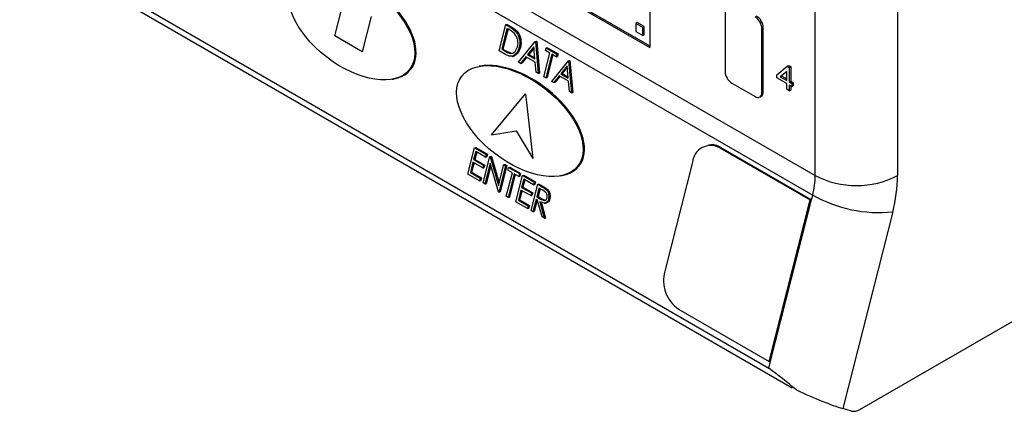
# Model space of a CAD drawing. Header units: millimetres. Extents: x 0 to 559, y 0 to 432.
# Tile 10 of 14: x 347 to 397, y 231 to 251. Entities that reach past the tile are written whole.
import ezdxf

# ---------------------------------------------------------------- set-up
doc = ezdxf.new("R2010")
doc.units = ezdxf.units.MM
doc.header["$LTSCALE"] = 2

msp = doc.modelspace()

# ---------------------------------------------------------------- linework, layer by layer
for p, q in [((323.924, 279.498), (387.564, 242.759)), ((323.79, 278.489), (387.429, 241.751)), ((387.564, 242.759), (387.564, 270.207)), ((320.616, 269.789), (386.375, 231.827)), ((321.522, 269.578), (385.162, 232.839)), ((391.807, 268.574), (391.807, 242.759)), ((346.707, 268.018), (379.036, 249.355)), ((346.778, 268.059), (379.036, 249.437)), ((379.036, 258.481), (379.036, 249.355)), ((362.792, 249.957), (363.252, 251.767)), ((362.792, 249.957), (363.252, 251.767)), ((382.91, 251.429), (382.91, 248.13)), ((364.666, 250.95), (364.206, 249.14)), ((364.666, 250.95), (364.206, 249.14)), ((371.265, 249.182), (371.61, 250.539)), ((371.67, 250.345), (371.396, 249.266)), ((371.726, 250.313), (371.462, 249.278)), ((371.61, 250.539), (371.677, 250.551)), ((371.61, 250.539), (371.824, 250.416)), ((371.745, 250.302), (371.67, 250.345)), ((371.677, 250.551), (371.891, 250.428)), ((371.824, 250.416), (371.891, 250.428)), ((378.389, 250.64), (378.318, 250.599)), ((378.318, 250.599), (378.318, 250.185)), ((378.677, 250.392), (378.318, 250.599)), ((378.748, 250.433), (378.389, 250.64)), ((378.748, 250.433), (378.677, 250.392)), ((378.677, 249.977), (378.677, 250.392)), ((378.748, 250.018), (378.748, 250.433)), ((384.812, 250.331), (384.883, 250.372)), ((384.812, 247.032), (384.812, 250.331)), ((384.883, 247.073), (384.883, 250.372)), ((364.206, 249.14), (362.792, 249.957)), ((364.206, 249.14), (362.792, 249.957)), ((372.149, 250.173), (372.215, 250.185)), ((378.318, 250.185), (378.677, 249.977)), ((378.748, 250.018), (378.677, 249.977)), ((371.396, 249.266), (371.462, 249.278)), ((371.396, 249.266), (371.517, 249.196)), ((371.462, 249.278), (371.584, 249.208)), ((372.271, 248.601), (373.12, 249.668)), ((372.304, 249.341), (372.37, 249.353)), ((373.058, 249.4), (372.734, 248.993)), ((373.064, 249.335), (372.801, 249.005)), ((373.113, 248.774), (373.058, 249.4)), ((373.12, 249.668), (373.187, 249.68)), ((373.12, 249.668), (373.133, 249.66)), ((373.133, 249.66), (373.2, 249.672)), ((373.133, 249.66), (373.277, 248.02)), ((373.187, 249.68), (373.2, 249.672)), ((373.2, 249.672), (373.344, 248.032)), ((373.655, 249.199), (373.691, 249.338)), ((373.691, 249.338), (373.758, 249.35)), ((373.691, 249.338), (374.248, 249.017)), ((373.758, 249.35), (374.315, 249.029)), ((371.594, 248.992), (371.265, 249.182)), ((371.517, 249.196), (371.584, 249.208)), ((371.829, 249.055), (371.896, 249.068)), ((371.936, 248.896), (372.003, 248.908)), ((372.647, 248.883), (372.375, 248.541)), ((372.686, 248.86), (372.442, 248.553)), ((373.128, 248.606), (372.647, 248.883)), ((372.734, 248.993), (372.801, 249.005)), ((372.734, 248.993), (373.113, 248.774)), ((372.801, 249.005), (373.108, 248.827)), ((373.577, 247.847), (373.887, 249.066)), ((373.887, 249.066), (373.655, 249.199)), ((373.982, 249.011), (373.672, 247.793)), ((374.037, 248.979), (373.739, 247.805)), ((374.213, 248.877), (373.982, 249.011)), ((374.248, 249.017), (374.213, 248.877)), ((374.213, 248.877), (374.28, 248.889)), ((374.248, 249.017), (374.315, 249.029)), ((374.315, 249.029), (374.28, 248.889)), ((370.308, 248.402), (370.241, 248.39)), ((372.375, 248.541), (372.271, 248.601)), ((372.375, 248.541), (372.442, 248.553)), ((373.174, 248.08), (373.128, 248.606)), ((373.985, 247.612), (374.833, 248.679)), ((374.771, 248.411), (374.447, 248.003)), ((374.777, 248.346), (374.514, 248.015)), ((374.827, 247.785), (374.771, 248.411)), ((374.833, 248.679), (374.9, 248.691)), ((374.833, 248.679), (374.847, 248.671)), ((374.847, 248.671), (374.914, 248.683)), ((374.847, 248.671), (374.991, 247.031)), ((374.9, 248.691), (374.914, 248.683)), ((374.914, 248.683), (375.058, 247.043)), ((385.586, 247.95), (386.116, 248.397)), ((386.116, 248.397), (386.187, 248.438)), ((386.116, 248.397), (386.225, 248.334)), ((386.187, 248.438), (386.296, 248.375)), ((386.225, 248.334), (386.296, 248.375)), ((386.225, 248.334), (386.225, 247.581)), ((386.296, 248.375), (386.296, 247.622)), ((365.747, 247.723), (365.814, 247.735)), ((373.277, 248.02), (373.174, 248.08)), ((373.277, 248.02), (373.344, 248.032)), ((373.672, 247.793), (373.577, 247.847)), ((373.672, 247.793), (373.739, 247.805)), ((374.36, 247.894), (374.088, 247.552)), ((374.4, 247.871), (374.155, 247.564)), ((374.841, 247.616), (374.36, 247.894)), ((374.447, 248.003), (374.514, 248.015)), ((374.447, 248.003), (374.827, 247.785)), ((374.514, 248.015), (374.822, 247.838)), ((385.586, 247.793), (385.586, 247.95)), ((386.089, 247.502), (385.586, 247.793)), ((386.089, 248.129), (385.758, 247.85)), ((385.758, 247.85), (385.829, 247.891)), ((385.758, 247.85), (386.089, 247.659)), ((386.089, 248.11), (385.829, 247.891)), ((385.829, 247.891), (386.089, 247.741)), ((386.089, 247.659), (386.089, 248.129)), ((374.088, 247.552), (373.985, 247.612)), ((374.088, 247.552), (374.155, 247.564)), ((374.887, 247.091), (374.841, 247.616)), ((383.264, 247.518), (384.459, 246.828)), ((386.089, 247.204), (386.089, 247.502)), ((386.225, 247.581), (386.296, 247.622)), ((386.225, 247.581), (386.361, 247.502)), ((386.361, 247.345), (386.225, 247.424)), ((386.225, 247.424), (386.225, 247.125)), ((386.296, 247.622), (386.432, 247.543)), ((386.296, 247.383), (386.296, 247.166)), ((386.361, 247.502), (386.432, 247.543)), ((386.361, 247.502), (386.361, 247.345)), ((386.361, 247.345), (386.432, 247.386)), ((386.432, 247.543), (386.432, 247.386)), ((370.88, 244.86), (372.626, 246.976)), ((370.88, 244.86), (372.626, 246.976)), ((372.626, 246.976), (373.008, 243.631)), ((372.626, 246.976), (373.008, 243.631)), ((374.991, 247.031), (374.887, 247.091)), ((374.991, 247.031), (375.058, 247.043)), ((384.709, 246.803), (384.78, 246.844)), ((384.812, 247.032), (384.883, 247.073)), ((386.225, 247.125), (386.089, 247.204)), ((386.225, 247.125), (386.296, 247.166)), ((370.88, 244.86), (372.138, 245.057)), ((370.88, 244.86), (372.138, 245.057)), ((372.138, 245.057), (373.008, 243.631)), ((372.138, 245.057), (373.008, 243.631)), ((369.651, 242.836), (369.996, 244.193)), ((369.996, 244.193), (370.063, 244.205)), ((369.996, 244.193), (370.595, 243.848)), ((370.063, 244.205), (370.662, 243.86)), ((382.091, 244.327), (382.024, 244.315)), ((382.635, 244.196), (382.702, 244.208)), ((382.635, 244.196), (387.302, 241.502)), ((382.702, 244.208), (387.369, 241.514)), ((370.056, 243.999), (369.95, 243.581)), ((370.112, 243.967), (370.017, 243.593)), ((370.559, 243.708), (370.056, 243.999)), ((370.44, 242.38), (370.785, 243.738)), ((370.595, 243.848), (370.559, 243.708)), ((370.559, 243.708), (370.626, 243.72)), ((370.595, 243.848), (370.662, 243.86)), ((370.662, 243.86), (370.626, 243.72)), ((370.785, 243.738), (370.852, 243.75)), ((370.785, 243.738), (370.805, 243.726)), ((370.805, 243.726), (370.872, 243.738)), ((370.805, 243.726), (371.234, 242.253)), ((370.852, 243.75), (370.872, 243.738)), ((370.872, 243.738), (371.267, 242.382)), ((369.914, 243.442), (369.782, 242.92)), ((369.97, 243.41), (369.848, 242.932)), ((370.418, 243.151), (369.914, 243.442)), ((369.95, 243.581), (370.017, 243.593)), ((369.95, 243.581), (370.453, 243.291)), ((370.017, 243.593), (370.52, 243.303)), ((370.453, 243.291), (370.418, 243.151)), ((370.418, 243.151), (370.484, 243.163)), ((370.453, 243.291), (370.52, 243.303)), ((370.52, 243.303), (370.484, 243.163)), ((370.806, 243.391), (370.535, 242.325)), ((370.84, 243.274), (370.602, 242.337)), ((371.234, 241.922), (370.806, 243.391)), ((371.234, 242.253), (371.506, 243.322)), ((371.601, 243.267), (371.256, 241.909)), ((371.668, 243.279), (371.322, 241.921)), ((371.506, 243.322), (371.573, 243.334)), ((371.506, 243.322), (371.601, 243.267)), ((371.573, 243.334), (371.668, 243.279)), ((371.601, 243.267), (371.668, 243.279)), ((371.715, 243.041), (371.751, 243.18)), ((371.751, 243.18), (371.817, 243.192)), ((371.751, 243.18), (372.308, 242.858)), ((371.817, 243.192), (372.375, 242.87)), ((381.229, 243.451), (379.802, 237.84)), ((370.249, 242.49), (369.651, 242.836)), ((369.782, 242.92), (369.848, 242.932)), ((369.782, 242.92), (370.285, 242.629)), ((369.848, 242.932), (370.352, 242.641)), ((370.285, 242.629), (370.352, 242.641)), ((370.352, 242.641), (370.316, 242.502)), ((371.636, 241.689), (371.946, 242.908)), ((371.946, 242.908), (371.715, 243.041)), ((372.041, 242.853), (371.732, 241.634)), ((372.097, 242.821), (371.798, 241.646)), ((372.273, 242.719), (372.041, 242.853)), ((372.126, 241.407), (372.471, 242.764)), ((372.308, 242.858), (372.273, 242.719)), ((372.273, 242.719), (372.339, 242.731)), ((372.308, 242.858), (372.375, 242.87)), ((372.375, 242.87), (372.339, 242.731)), ((372.471, 242.764), (372.538, 242.776)), ((372.471, 242.764), (373.07, 242.419)), ((372.538, 242.776), (373.136, 242.431)), ((374.425, 242.745), (374.492, 242.758)), ((370.285, 242.629), (370.249, 242.49)), ((370.249, 242.49), (370.316, 242.502)), ((370.535, 242.325), (370.44, 242.38)), ((370.535, 242.325), (370.602, 242.337)), ((372.531, 242.57), (372.425, 242.152)), ((372.425, 242.152), (372.492, 242.164)), ((372.425, 242.152), (372.928, 241.862)), ((372.587, 242.538), (372.492, 242.164)), ((372.492, 242.164), (372.995, 241.874)), ((373.034, 242.28), (372.531, 242.57)), ((372.915, 240.951), (373.26, 242.309)), ((373.07, 242.419), (373.034, 242.28)), ((373.034, 242.28), (373.101, 242.292)), ((373.07, 242.419), (373.136, 242.431)), ((373.136, 242.431), (373.101, 242.292)), ((373.26, 242.309), (373.327, 242.321)), ((373.26, 242.309), (373.472, 242.186)), ((373.327, 242.321), (373.539, 242.198)), ((373.472, 242.186), (373.539, 242.198)), ((371.256, 241.909), (371.234, 241.922)), ((371.256, 241.909), (371.322, 241.921)), ((371.732, 241.634), (371.636, 241.689)), ((371.732, 241.634), (371.798, 241.646)), ((372.389, 242.013), (372.257, 241.491)), ((372.445, 241.981), (372.323, 241.503)), ((372.892, 241.723), (372.389, 242.013)), ((372.928, 241.862), (372.892, 241.723)), ((372.892, 241.723), (372.959, 241.735)), ((372.928, 241.862), (372.995, 241.874)), ((372.995, 241.874), (372.959, 241.735)), ((373.32, 242.115), (373.205, 241.662)), ((373.205, 241.662), (373.271, 241.674)), ((373.205, 241.662), (373.398, 241.548)), ((373.375, 242.083), (373.271, 241.674)), ((373.271, 241.674), (373.465, 241.56)), ((373.519, 242), (373.32, 242.115)), ((373.708, 242.029), (373.775, 242.041)), ((387.369, 241.514), (387.429, 241.751)), ((372.724, 241.061), (372.126, 241.407)), ((372.257, 241.491), (372.323, 241.503)), ((372.257, 241.491), (372.76, 241.201)), ((372.323, 241.503), (372.826, 241.213)), ((372.76, 241.201), (372.724, 241.061)), ((372.76, 241.201), (372.826, 241.213)), ((372.826, 241.213), (372.791, 241.073)), ((373.169, 241.523), (373.01, 240.897)), ((373.225, 241.491), (373.077, 240.909)), ((373.247, 241.478), (373.169, 241.523)), ((373.477, 240.627), (373.247, 241.478)), ((373.364, 241.41), (373.595, 240.559)), ((373.398, 241.548), (373.465, 241.56)), ((373.431, 241.422), (373.661, 240.571)), ((373.597, 241.327), (373.702, 241.346)), ((373.834, 241.561), (373.901, 241.573)), ((385.184, 233.176), (387.302, 241.502)), ((385.251, 233.188), (387.369, 241.514)), ((387.302, 241.502), (387.369, 241.514)), ((372.724, 241.061), (372.791, 241.073)), ((373.01, 240.897), (372.915, 240.951)), ((373.01, 240.897), (373.077, 240.909)), ((373.595, 240.559), (373.477, 240.627)), ((391.556, 240.887), (388.978, 230.754)), ((373.595, 240.559), (373.661, 240.571)), ((380.517, 235.87), (385.184, 233.176)), ((389.855, 230.703), (398.878, 235.911)), ((385.162, 232.839), (385.251, 233.188)), ((385.184, 233.176), (385.251, 233.188)), ((389.424, 230.623), (388.978, 230.754))]:
    msp.add_line(p, q)
at = {"flags": 128}
for points in [[(372.061, 250.076), (371.888, 250.214), (371.745, 250.302)], [(371.824, 250.416), (372.012, 250.295), (372.149, 250.173)], [(371.891, 250.428), (372.079, 250.307), (372.215, 250.185)], [(372.304, 249.341), (372.183, 249.068), (371.98, 248.907), (371.786, 248.907), (371.594, 248.992)], [(371.829, 249.055), (371.971, 249.069), (372.092, 249.156), (372.208, 249.396)], [(372.37, 249.353), (372.25, 249.08), (372.047, 248.919), (372.002, 248.919)], [(371.517, 249.196), (371.69, 249.105), (371.829, 249.055)], [(371.584, 249.208), (371.757, 249.117), (371.896, 249.068)], [(373.472, 242.186), (373.606, 242.105), (373.708, 242.029)], [(373.539, 242.198), (373.673, 242.117), (373.775, 242.041)], [(373.739, 241.616), (373.747, 241.679), (373.741, 241.744), (373.723, 241.806), (373.693, 241.862), (373.519, 242)], [(373.834, 241.561), (373.786, 241.444), (373.708, 241.362), (373.609, 241.331), (373.364, 241.41)], [(373.398, 241.548), (373.594, 241.477), (373.642, 241.487), (373.684, 241.516), (373.739, 241.616)], [(373.465, 241.56), (373.66, 241.489), (373.681, 241.493)]]:
    msp.add_lwpolyline(points, dxfattribs=at)
for centre, radius, start, end in [((384.045, 250.296), 0.768, 2.6055, 57.3945), ((384.116, 250.337), 0.768, 2.6055, 57.3945), ((371.521, 249.603), 0.718, 343.2783, 41.2224), ((371.431, 249.609), 0.913, 342.961, 38.1598), ((371.498, 249.621), 0.913, 342.961, 38.1598), ((383.678, 248.165), 0.768, 182.6055, 237.3945), ((384.597, 246.997), 0.218, 230.7967, 9.214), ((384.638, 247.046), 0.246, 305.0133, 6.2988), ((382.182, 243.352), 0.958, 61.7557, 174.0887), ((382.236, 243.443), 0.896, 58.6542, 99.3012), ((383.445, 242.797), 4.119, 345.2903, 359.476), ((389.685, 246.853), 4.611, 242.6097, 297.3903), ((384.157, 242.829), 7.65, 345.2903, 359.476), ((373.371, 241.688), 0.48, 344.739, 45.4266), ((373.438, 241.7), 0.48, 344.739, 45.4266), ((390.861, 247.851), 6.999, 240.6419, 275.7036), ((373.65, 241.598), 0.252, 281.6673, 354.365), ((381.564, 237.365), 1.825, 164.923, 234.9957), ((361.427, 201.228), 39.53, 50.4654, 53.0985), ((389.548, 231.161), 0.552, 257.0592, 303.8508)]:
    msp.add_arc(centre, radius, start, end)
for centre in [(363.655, 250.545), (372.333, 245.568)]:
    msp.add_ellipse(centre, major_axis=(2.997, -2.316), ratio=0.558579)
for centre, major_axis, ratio, start_param, end_param in [((363.721, 250.557), (2.997, -2.316), 0.558579, 0.237412, 2.682136), ((363.721, 250.557), (2.997, -2.316), 0.558579, 5.822153, 6.520597), ((372.4, 245.58), (2.997, -2.316), 0.558579, 0.237412, 2.682136), ((372.4, 245.58), (2.997, -2.316), 0.558579, 5.822153, 6.520597), ((386.857, 231.978), (2.766, -1.292), 0.115246, 4.669329, 5.638492)]:
    msp.add_ellipse(centre, major_axis=major_axis, ratio=ratio, start_param=start_param, end_param=end_param)

doc.saveas('drawing.dxf')
